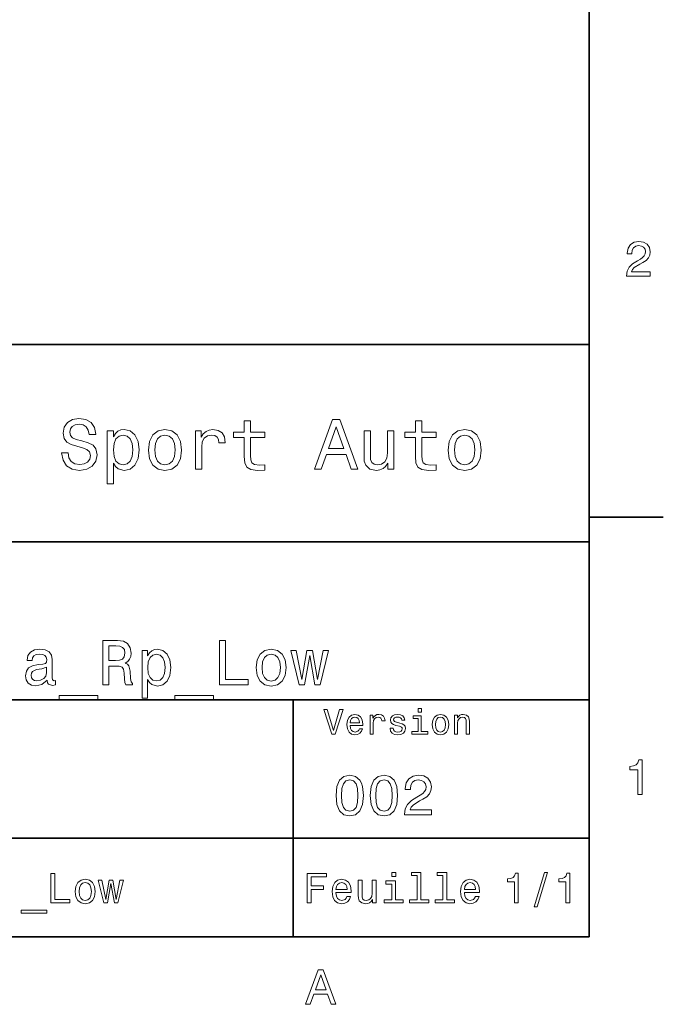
# Model space of a CAD drawing. Extents: x 0 to 297, y 0 to 210.
# Tile 6 of 7: x 229 to 294, y 3 to 103. Entities that reach past the tile are written whole.
import ezdxf

# ---------------------------------------------------------------- set-up
doc = ezdxf.new("R2010")
doc.units = 0

msp = doc.modelspace()

# ---------------------------------------------------------------- linework, layer by layer
at = {"color": 7, "lineweight": 35}
for p, q in [((287, 10), (287, 200)), ((97, 70), (287, 70)), ((287, 70), (287, 10)), ((162, 50), (287, 50)), ((162, 34), (287, 34)), ((257, 10), (257, 34)), ((162, 20), (287, 20)), ((10, 10), (287, 10)), ((97, 10), (287, 10))]:
    msp.add_line(p, q, dxfattribs=at)
at = {"color": 7, "lineweight": 35, "ltscale": 0.1875}
msp.add_line((287, 52.5), (294.5, 52.5), dxfattribs=at)
at = {"color": 7, "lineweight": 13}
for points in [[(290.76947, 76.916786), (293.175079, 76.916786), (293.175079, 77.350502), (291.273773, 77.350502), (291.3797, 77.587532), (291.561249, 77.784218), (292.121033, 78.142288), (292.418579, 78.293587), (292.751434, 78.510445), (292.988464, 78.762604), (293.124634, 79.060158), (293.175079, 79.398056), (293.089355, 79.821686), (292.852325, 80.154541), (292.489197, 80.366356), (292.020172, 80.442001), (291.536041, 80.35627), (291.167877, 80.119232), (290.930847, 79.740997), (290.850159, 79.241714), (290.850159, 79.171112), (291.309082, 79.171112), (291.309082, 79.211456), (291.354462, 79.554398), (291.490631, 79.806557), (291.707489, 79.967941), (291.994965, 80.023415), (292.287476, 79.972984), (292.504333, 79.846901), (292.645538, 79.650215), (292.695984, 79.403099), (292.660675, 79.171112), (292.56485, 78.974426), (292.403473, 78.802956), (292.181549, 78.651657), (291.884003, 78.490273), (291.389771, 78.177589), (291.041779, 77.844742), (290.835022, 77.441284), (290.76947, 76.931915)], [(234.20462, 59.030979), (233.548996, 59.030979), (233.693085, 58.267288), (234.053314, 57.70533), (234.608078, 57.366714), (235.357361, 57.244236), (236.099426, 57.359509), (236.654175, 57.67651), (237.007202, 58.17363), (237.136902, 58.82925), (237.028824, 59.420029), (236.726227, 59.801872), (236.236313, 60.054031), (235.580704, 60.241352), (235.018738, 60.378242), (234.651306, 60.536743), (234.442368, 60.767288), (234.377533, 61.127522), (234.442368, 61.451729), (234.629684, 61.696686), (234.917877, 61.862389), (235.314133, 61.920029), (235.71759, 61.84798), (236.034592, 61.653458), (236.24353, 61.32925), (236.344391, 60.889767), (237, 60.889767), (237, 60.904179), (236.884735, 61.581409), (236.546112, 62.085732), (236.01297, 62.402737), (235.292511, 62.510807), (234.644104, 62.402737), (234.139771, 62.100143), (233.815567, 61.631844), (233.700287, 61.026657), (233.793961, 60.486309), (234.067734, 60.118874), (234.5, 59.873917), (235.09079, 59.6866), (235.674362, 59.520893), (236.113831, 59.362389), (236.380402, 59.131844), (236.47406, 58.757202), (236.387619, 58.375359), (236.164276, 58.087173), (235.825653, 57.907059), (235.386169, 57.849422), (234.896255, 57.928673), (234.521622, 58.159222), (234.283875, 58.533859)], [(252.05043, 60.579971), (252.05043, 58.64193), (252.093658, 58.015129), (252.29538, 57.582851), (252.698853, 57.330688), (253.383286, 57.244236), (254.132568, 57.280258), (254.132568, 57.827808), (253.585022, 57.78458), (253.087891, 57.842216), (252.82132, 58.022331), (252.706055, 58.324928), (252.684448, 58.75), (252.684448, 60.579971), (254.132568, 60.579971), (254.132568, 61.120316), (252.684448, 61.120316), (252.684448, 62.251438), (252.05043, 62.251438), (252.05043, 61.120316), (250.955322, 61.120316), (250.955322, 60.579971)], [(259.175781, 57.381123), (259.838623, 57.381123), (260.364563, 58.850864), (262.360229, 58.850864), (262.886169, 57.381123), (263.563416, 57.381123), (261.733429, 62.388329), (260.998566, 62.388329)], [(269.399109, 60.579971), (269.399109, 58.64193), (269.442352, 58.015129), (269.644073, 57.582851), (270.047546, 57.330688), (270.731995, 57.244236), (271.481262, 57.280258), (271.481262, 57.827808), (270.933716, 57.78458), (270.436584, 57.842216), (270.170013, 58.022331), (270.054749, 58.324928), (270.033142, 58.75), (270.033142, 60.579971), (271.481262, 60.579971), (271.481262, 61.120316), (270.033142, 61.120316), (270.033142, 62.251438), (269.399109, 62.251438), (269.399109, 61.120316), (268.304016, 61.120316), (268.304016, 60.579971)], [(238.786743, 60.652016), (238.786743, 61.25), (238.15274, 61.25), (238.15274, 55.882565), (238.786743, 55.882565), (238.786743, 57.971901), (239.010101, 57.633286), (239.262253, 57.409943), (239.896271, 57.244236), (240.50145, 57.381123), (240.976959, 57.791786), (241.286743, 58.440201), (241.402023, 59.319164), (241.286743, 60.190922), (240.976959, 60.839336), (240.50145, 61.242794), (239.896271, 61.386887), (239.550446, 61.343658), (239.255051, 61.206772), (239.002899, 60.976223)], [(242.338623, 59.311958), (242.453888, 58.432995), (242.785309, 57.78458), (243.311249, 57.381123), (244.017303, 57.244236), (244.716141, 57.381123), (245.242081, 57.777374), (245.573486, 58.425793), (245.695969, 59.311958), (245.573486, 60.190922), (245.242081, 60.846542), (244.716141, 61.242794), (244.017303, 61.386887), (243.311249, 61.242794), (242.785309, 60.839336), (242.453888, 60.190922)], [(247.100861, 57.381123), (247.734863, 57.381123), (247.734863, 59.592937), (247.799713, 60.12608), (247.994232, 60.507923), (248.311249, 60.738472), (248.736313, 60.817722), (249.053314, 60.767288), (249.291077, 60.623199), (249.435165, 60.378242), (249.485596, 60.046829), (250.126801, 60.046829), (250.040344, 60.630402), (249.802597, 61.048271), (249.406342, 61.30043), (248.865997, 61.386887), (248.498566, 61.32925), (248.181549, 61.185158), (247.900574, 60.940201), (247.677246, 60.608788), (247.677246, 61.25), (247.100861, 61.25)], [(260.595093, 59.463257), (261.365997, 61.667866), (262.136902, 59.463257)], [(267.194519, 61.25), (266.560516, 61.25), (266.560516, 59.016571), (266.488464, 58.497837), (266.279541, 58.123196), (265.955322, 57.892651), (265.530243, 57.820602), (265.19165, 57.878242), (264.975494, 58.051151), (264.853027, 58.346542), (264.824219, 58.764408), (264.824219, 61.25), (264.190186, 61.25), (264.190186, 58.706772), (264.211792, 58.195244), (264.348694, 57.770172), (264.766571, 57.381123), (265.436584, 57.244236), (265.796814, 57.294666), (266.106628, 57.424351), (266.373199, 57.647694), (266.589325, 57.971901), (266.589325, 57.381123), (267.194519, 57.381123)], [(272.698853, 59.311958), (272.814117, 58.432995), (273.145508, 57.78458), (273.671448, 57.381123), (274.377502, 57.244236), (275.076355, 57.381123), (275.602295, 57.777374), (275.933716, 58.425793), (276.056183, 59.311958), (275.933716, 60.190922), (275.602295, 60.846542), (275.076355, 61.242794), (274.377502, 61.386887), (273.671448, 61.242794), (273.145508, 60.839336), (272.814117, 60.190922)], [(239.788193, 57.8134), (239.363129, 57.907059), (239.053314, 58.195244), (238.858795, 58.663544), (238.793945, 59.319164), (238.858795, 59.967579), (239.053314, 60.435879), (239.363129, 60.716858), (239.788193, 60.817722), (240.177246, 60.716858), (240.48703, 60.428673), (240.681564, 59.960373), (240.753601, 59.319164), (240.681564, 58.67075), (240.48703, 58.195244), (240.177246, 57.907059)], [(242.98703, 59.319164), (243.05188, 59.967579), (243.253601, 60.435879), (243.57782, 60.72406), (244.017303, 60.824928), (244.449585, 60.72406), (244.773773, 60.443081), (244.97551, 59.967579), (245.047546, 59.319164), (244.97551, 58.663544), (244.773773, 58.188038), (244.449585, 57.899853), (244.017303, 57.806194), (243.57782, 57.899853), (243.253601, 58.188038), (243.05188, 58.663544)], [(273.34726, 59.319164), (273.412109, 59.967579), (273.613831, 60.435879), (273.938019, 60.72406), (274.377502, 60.824928), (274.809784, 60.72406), (275.134003, 60.443081), (275.335724, 59.967579), (275.407776, 59.319164), (275.335724, 58.663544), (275.134003, 58.188038), (274.809784, 57.899853), (274.377502, 57.806194), (273.938019, 57.899853), (273.613831, 58.188038), (273.412109, 58.663544)], [(237.716141, 35.530258), (238.319168, 35.530258), (238.319168, 37.430115), (238.935165, 37.430115), (239.389053, 37.41066), (239.674347, 37.319885), (239.829971, 37.105907), (239.894806, 36.723343), (239.927231, 36.139767), (239.966141, 35.757202), (240.043945, 35.530258), (240.724792, 35.530258), (240.724792, 35.653458), (240.575653, 35.835014), (240.523773, 36.172188), (240.478394, 36.898415), (240.368164, 37.4366), (240.219025, 37.605186), (239.985596, 37.728386), (240.244965, 37.890488), (240.426514, 38.117435), (240.543228, 38.402737), (240.582138, 38.746395), (240.491364, 39.291065), (240.231995, 39.699566), (239.804031, 39.945965), (239.220459, 40.030258), (237.716141, 40.030258)], [(249.556198, 35.530258), (252.44812, 35.530258), (252.44812, 36.074928), (250.15274, 36.074928), (250.15274, 40.030258), (249.556198, 40.030258)], [(232.081421, 35.98415), (232.081421, 35.964695), (232.113831, 35.744236), (232.21109, 35.588615), (232.619598, 35.465416), (232.937317, 35.517288), (232.937317, 35.958214), (232.801147, 35.938759), (232.619598, 36.023052), (232.587173, 36.282421), (232.587173, 38.085014), (232.509369, 38.545387), (232.282425, 38.869595), (231.886887, 39.064121), (231.329254, 39.135445), (230.784576, 39.057636), (230.382568, 38.837173), (230.129684, 38.493515), (230.045395, 38.039623), (230.045395, 38.000721), (230.557648, 38.000721), (230.603027, 38.273052), (230.745682, 38.467579), (230.979111, 38.584293), (231.309799, 38.629681), (231.627533, 38.59726), (231.854462, 38.5), (231.990631, 38.331409), (232.036026, 38.09798), (232.010086, 37.825645), (231.906342, 37.68948), (231.646973, 37.624638), (231.160675, 37.572765), (230.603027, 37.456051), (230.207489, 37.248558), (229.97406, 36.924351), (229.90274, 36.444523), (229.96759, 36.016571), (230.168594, 35.698845), (230.492798, 35.497837), (230.940201, 35.426514), (231.543228, 35.562679)], [(239.05188, 39.479107), (239.447403, 39.440201), (239.726227, 39.317001), (239.901306, 39.090057), (239.959656, 38.733429), (239.894806, 38.357346), (239.719742, 38.130402), (239.421478, 38.013687), (239.01297, 37.981266), (238.319168, 37.981266), (238.319168, 39.479107)], [(242.261536, 38.474064), (242.261536, 39.012245), (241.690918, 39.012245), (241.690918, 34.181557), (242.261536, 34.181557), (242.261536, 36.061958), (242.46254, 35.757202), (242.689484, 35.556194), (243.260086, 35.407059), (243.804749, 35.530258), (244.232712, 35.899857), (244.511536, 36.483429), (244.61528, 37.274494), (244.511536, 38.059078), (244.232712, 38.642651), (243.804749, 39.005764), (243.260086, 39.135445), (242.948853, 39.096542), (242.682999, 38.973343), (242.456055, 38.76585)], [(253.265137, 37.268009), (253.368881, 36.476944), (253.667145, 35.893372), (254.140488, 35.530258), (254.77594, 35.407059), (255.404907, 35.530258), (255.878235, 35.886887), (256.176514, 36.470459), (256.286743, 37.268009), (256.176514, 38.059078), (255.878235, 38.649136), (255.404907, 39.005764), (254.77594, 39.135445), (254.140488, 39.005764), (253.667145, 38.642651), (253.368881, 38.059078)], [(258.160675, 35.530258), (258.679382, 38.48703), (259.19812, 35.530258), (259.742798, 35.530258), (260.598694, 39.012245), (260.047546, 39.012245), (259.470459, 36.055473), (258.958221, 39.012245), (258.394104, 39.012245), (257.881836, 36.055473), (257.304749, 39.012245), (256.760071, 39.012245), (257.615997, 35.530258)], [(243.162827, 35.919308), (242.780258, 36.003601), (242.501434, 36.262966), (242.32637, 36.684437), (242.268005, 37.274494), (242.32637, 37.858067), (242.501434, 38.279537), (242.780258, 38.532421), (243.162827, 38.623199), (243.51297, 38.532421), (243.791794, 38.273052), (243.966858, 37.851585), (244.031708, 37.274494), (243.966858, 36.690922), (243.791794, 36.262966), (243.51297, 36.003601)], [(253.848694, 37.274494), (253.907059, 37.858067), (254.088623, 38.279537), (254.380402, 38.538902), (254.77594, 38.629681), (255.164978, 38.538902), (255.456772, 38.286022), (255.638336, 37.858067), (255.703171, 37.274494), (255.638336, 36.684437), (255.456772, 36.256481), (255.164978, 35.997116), (254.77594, 35.912823), (254.380402, 35.997116), (254.088623, 36.256481), (253.907059, 36.684437)], [(232.016571, 36.749279), (231.938766, 36.412102), (231.731262, 36.152737), (231.420029, 35.98415), (231.037476, 35.925793), (230.791077, 35.958214), (230.615997, 36.061958), (230.505768, 36.243515), (230.473343, 36.496395), (230.499283, 36.723343), (230.603027, 36.885445), (231.018005, 37.067001), (231.543228, 37.14481), (232.016571, 37.30043)], [(233.306915, 34.453888), (233.306915, 34), (237.210373, 34), (237.210373, 34.453888)], [(245.017288, 34.453888), (245.017288, 34), (248.920746, 34), (248.920746, 34.453888)], [(261.71109, 33.03458), (261.08429, 30.905619), (260.439484, 33.03458), (260.09726, 33.03458), (260.904175, 30.530979), (261.264404, 30.530979), (262.053314, 33.03458)], [(269.992798, 33.117435), (269.657776, 33.117435), (269.657776, 32.757202), (269.992798, 32.757202)], [(262.784576, 31.40634), (264.052582, 31.40634), (264.056183, 31.554033), (263.998566, 31.9683), (263.840057, 32.278099), (263.587891, 32.465416), (263.252869, 32.533859), (262.925079, 32.461815), (262.672913, 32.260086), (262.510803, 31.932276), (262.453156, 31.5), (262.507202, 31.056915), (262.669312, 30.732708), (262.917877, 30.530979), (263.242065, 30.462536), (263.523041, 30.509365), (263.753601, 30.631844), (263.922913, 30.826368), (264.020172, 31.085733), (263.706787, 31.085733), (263.641937, 30.941643), (263.548279, 30.833572), (263.281708, 30.747118), (263.076355, 30.786743), (262.921478, 30.912823), (262.820618, 31.118155), (262.784576, 31.395533)], [(262.784576, 31.672911), (262.824219, 31.921469), (262.921478, 32.105186), (263.069153, 32.216858), (263.263702, 32.256485), (263.45462, 32.216858), (263.602295, 32.105186), (263.692352, 31.921469), (263.724792, 31.672911)], [(264.794678, 30.530979), (265.111664, 30.530979), (265.111664, 31.636887), (265.144104, 31.903458), (265.241364, 32.094379), (265.399841, 32.209652), (265.612396, 32.249279), (265.770905, 32.224064), (265.889771, 32.152016), (265.961823, 32.029537), (265.98703, 31.863832), (266.307648, 31.863832), (266.264404, 32.155621), (266.145538, 32.364552), (265.947418, 32.490635), (265.677246, 32.533859), (265.49353, 32.505043), (265.335022, 32.432995), (265.194519, 32.310516), (265.082855, 32.144814), (265.082855, 32.465416), (264.794678, 32.465416)], [(267.791779, 31.658501), (267.485596, 31.730547), (267.258636, 31.8134), (267.182983, 31.982708), (267.20462, 32.101585), (267.280273, 32.188038), (267.40274, 32.242073), (267.579254, 32.263687), (267.748566, 32.242073), (267.881836, 32.177231), (267.968292, 32.079971), (268.004333, 31.950287), (268.314117, 31.950287), (268.314117, 31.957493), (268.260101, 32.191643), (268.112396, 32.375359), (267.881836, 32.490635), (267.579254, 32.533859), (267.273041, 32.490635), (267.049713, 32.371758), (266.90921, 32.195244), (266.865997, 31.971901), (266.898407, 31.755764), (266.999268, 31.604465), (267.164978, 31.496397), (267.406342, 31.420748), (267.759369, 31.334293), (267.975494, 31.244236), (268.033142, 31.17219), (268.054749, 31.064121), (268.022339, 30.930836), (267.935883, 30.829971), (267.79538, 30.765129), (267.608063, 30.743515), (267.409943, 30.765129), (267.265839, 30.840778), (267.168579, 30.963255), (267.128967, 31.132565), (266.822754, 31.132565), (266.873199, 30.844379), (267.020905, 30.635447), (267.255035, 30.509365), (267.579254, 30.462536), (267.917877, 30.509365), (268.166412, 30.635447), (268.317719, 30.837175), (268.371765, 31.100143), (268.332123, 31.327089), (268.220459, 31.481987), (268.036743, 31.582851)], [(269.981995, 30.79755), (269.981995, 32.400574), (269.167877, 32.400574), (269.167877, 32.130402), (269.664978, 32.130402), (269.664978, 30.79755), (269.016571, 30.79755), (269.016571, 30.530979), (270.637604, 30.530979), (270.637604, 30.79755)], [(271.087891, 31.496397), (271.145538, 31.056915), (271.311249, 30.732708), (271.574219, 30.530979), (271.927246, 30.462536), (272.276672, 30.530979), (272.539612, 30.729107), (272.705322, 31.053314), (272.766571, 31.496397), (272.705322, 31.935879), (272.539612, 32.263687), (272.276672, 32.461815), (271.927246, 32.533859), (271.574219, 32.461815), (271.311249, 32.260086), (271.145538, 31.935879)], [(271.412109, 31.5), (271.444519, 31.824207), (271.54538, 32.058357), (271.707489, 32.20245), (271.927246, 32.25288), (272.143372, 32.20245), (272.305481, 32.061958), (272.406342, 31.824207), (272.442352, 31.5), (272.406342, 31.17219), (272.305481, 30.934437), (272.143372, 30.790344), (271.927246, 30.743515), (271.707489, 30.790344), (271.54538, 30.934437), (271.444519, 31.17219)], [(273.350159, 30.530979), (273.667145, 30.530979), (273.667145, 31.647694), (273.699554, 31.903458), (273.804047, 32.090778), (273.966125, 32.206051), (274.182281, 32.249279), (274.355194, 32.213257), (274.463257, 32.115993), (274.517303, 31.95389), (274.535309, 31.737751), (274.535309, 30.530979), (274.852295, 30.530979), (274.852295, 31.802593), (274.837891, 32.058357), (274.773041, 32.270893), (274.560516, 32.465416), (274.229095, 32.533859), (274.04538, 32.508644), (273.890503, 32.440201), (273.757202, 32.324928), (273.65274, 32.170029), (273.65274, 32.465416), (273.350159, 32.465416)], [(291.909241, 24.416786), (292.368164, 24.416786), (292.368164, 27.942001), (292.025208, 27.942001), (291.934448, 27.634365), (291.752899, 27.427593), (291.475525, 27.306557), (291.092224, 27.266211), (291.092224, 26.90814), (291.909241, 26.90814)], [(261.345825, 24.314121), (261.432281, 23.409224), (261.703156, 22.763689), (262.135437, 22.371759), (262.734863, 22.244957), (263.328522, 22.371759), (263.760803, 22.763689), (264.02594, 23.409224), (264.118164, 24.314121), (264.02594, 25.213257), (263.916412, 25.570606), (263.760803, 25.864553), (263.328522, 26.256485), (262.734863, 26.38905), (262.135437, 26.256485), (261.703156, 25.858791), (261.432281, 25.213257)], [(264.815552, 24.314121), (264.902008, 23.409224), (265.172913, 22.763689), (265.605194, 22.371759), (266.20462, 22.244957), (266.798279, 22.371759), (267.23056, 22.763689), (267.495667, 23.409224), (267.587891, 24.314121), (267.495667, 25.213257), (267.386169, 25.570606), (267.23056, 25.864553), (266.798279, 26.256485), (266.20462, 26.38905), (265.605194, 26.256485), (265.172913, 25.858791), (264.902008, 25.213257)], [(268.268005, 22.360231), (271.017303, 22.360231), (271.017303, 22.855909), (268.844391, 22.855909), (268.965424, 23.126802), (269.172913, 23.351585), (269.812683, 23.760807), (270.15274, 23.933718), (270.533142, 24.181557), (270.804047, 24.469742), (270.959656, 24.809799), (271.017303, 25.195967), (270.919312, 25.680117), (270.648407, 26.06052), (270.233429, 26.302595), (269.697418, 26.38905), (269.144104, 26.291067), (268.723328, 26.020174), (268.452454, 25.587896), (268.360229, 25.017292), (268.360229, 24.9366), (268.884735, 24.9366), (268.884735, 24.98271), (268.936584, 25.374641), (269.092224, 25.662825), (269.340057, 25.847263), (269.668579, 25.910664), (270.002869, 25.853027), (270.250732, 25.708935), (270.412109, 25.48415), (270.469727, 25.201729), (270.429382, 24.9366), (270.319885, 24.711817), (270.135437, 24.51585), (269.881836, 24.342941), (269.541779, 24.158503), (268.976959, 23.801153), (268.579254, 23.42075), (268.342926, 22.959656), (268.268005, 22.377522)], [(261.899139, 24.314121), (261.945251, 25.011528), (262.089325, 25.51297), (262.348694, 25.806917), (262.734863, 25.910664), (263.115265, 25.806917), (263.374634, 25.51297), (263.518738, 25.011528), (263.56485, 24.314121), (263.518738, 23.610952), (263.374634, 23.10951), (263.115265, 22.815563), (262.734863, 22.717581), (262.348694, 22.815563), (262.089325, 23.10951), (261.945251, 23.610952)], [(265.368866, 24.314121), (265.414978, 25.011528), (265.559082, 25.51297), (265.818451, 25.806917), (266.20462, 25.910664), (266.585022, 25.806917), (266.844391, 25.51297), (266.988464, 25.011528), (267.034576, 24.314121), (266.988464, 23.610952), (266.844391, 23.10951), (266.585022, 22.815563), (266.20462, 22.717581), (265.818451, 22.815563), (265.559082, 23.10951), (265.414978, 23.610952)], [(232.458221, 13.428675), (234.386169, 13.428675), (234.386169, 13.791787), (232.855911, 13.791787), (232.855911, 16.428675), (232.458221, 16.428675)], [(258.414978, 13.428675), (258.817017, 13.428675), (258.817017, 14.807637), (260.079254, 14.807637), (260.079254, 15.166427), (258.817017, 15.166427), (258.817017, 16.065563), (260.368866, 16.065563), (260.368866, 16.428675), (258.414978, 16.428675)], [(267.389038, 16.532421), (266.98703, 16.532421), (266.98703, 16.100145), (267.389038, 16.100145)], [(269.572052, 16.212536), (269.572052, 13.748559), (268.789612, 13.748559), (268.789612, 13.428675), (270.73056, 13.428675), (270.73056, 13.748559), (269.952454, 13.748559), (269.952454, 16.532421), (268.975494, 16.532421), (268.975494, 16.212536)], [(272.174347, 16.212536), (272.174347, 13.748559), (271.391937, 13.748559), (271.391937, 13.428675), (273.332855, 13.428675), (273.332855, 13.748559), (272.554749, 13.748559), (272.554749, 16.532421), (271.57782, 16.532421), (271.57782, 16.212536)], [(279.416443, 13.428675), (279.809814, 13.428675), (279.809814, 16.450289), (279.515839, 16.450289), (279.438049, 16.1866), (279.28241, 16.009367), (279.044678, 15.905621), (278.716125, 15.871038), (278.716125, 15.564121), (279.416443, 15.564121)], [(281.42218, 13.026657), (281.720459, 13.026657), (282.766571, 16.510807), (282.463989, 16.510807)], [(284.621033, 13.428675), (285.014404, 13.428675), (285.014404, 16.450289), (284.720459, 16.450289), (284.642639, 16.1866), (284.48703, 16.009367), (284.249268, 15.905621), (283.920746, 15.871038), (283.920746, 15.564121), (284.621033, 15.564121)], [(234.930847, 14.587176), (235, 14.059798), (235.198853, 13.67075), (235.51442, 13.428675), (235.938049, 13.346542), (236.357361, 13.428675), (236.672913, 13.666427), (236.871765, 14.055476), (236.945251, 14.587176), (236.871765, 15.114553), (236.672913, 15.507925), (236.357361, 15.745678), (235.938049, 15.832133), (235.51442, 15.745678), (235.198853, 15.503603), (235, 15.114553)], [(235.319885, 14.591499), (235.358795, 14.980548), (235.479828, 15.261528), (235.674362, 15.434439), (235.938049, 15.494957), (236.197418, 15.434439), (236.391937, 15.26585), (236.51297, 14.980548), (236.556198, 14.591499), (236.51297, 14.198127), (236.391937, 13.912825), (236.197418, 13.739914), (235.938049, 13.683718), (235.674362, 13.739914), (235.479828, 13.912825), (235.358795, 14.198127)], [(238.194534, 13.428675), (238.540344, 15.399857), (238.886169, 13.428675), (239.249283, 13.428675), (239.819885, 15.75), (239.452454, 15.75), (239.067734, 13.778819), (238.726227, 15.75), (238.350159, 15.75), (238.008652, 13.778819), (237.623932, 15.75), (237.260818, 15.75), (237.831421, 13.428675)], [(261.341492, 14.479107), (262.863098, 14.479107), (262.867432, 14.656341), (262.798279, 15.153459), (262.608063, 15.525217), (262.305481, 15.75), (261.903473, 15.832133), (261.510101, 15.745678), (261.207489, 15.503603), (261.01297, 15.110231), (260.943817, 14.591499), (261.008636, 14.059798), (261.203156, 13.67075), (261.501434, 13.428675), (261.890503, 13.346542), (262.227661, 13.402739), (262.504333, 13.549712), (262.707489, 13.783141), (262.824219, 14.09438), (262.44812, 14.09438), (262.370331, 13.92147), (262.257935, 13.791787), (261.938049, 13.688041), (261.69165, 13.735591), (261.505768, 13.886888), (261.384735, 14.133286), (261.341492, 14.466139)], [(261.341492, 14.798992), (261.389038, 15.097262), (261.505768, 15.317724), (261.682983, 15.45173), (261.916412, 15.49928), (262.145538, 15.45173), (262.322754, 15.317724), (262.430847, 15.097262), (262.469727, 14.798992)], [(265.400574, 15.75), (265.020172, 15.75), (265.020172, 14.409943), (264.976959, 14.098703), (264.851593, 13.873919), (264.657074, 13.735591), (264.402008, 13.692364), (264.198853, 13.726946), (264.069153, 13.830692), (263.995667, 14.007925), (263.978394, 14.258646), (263.978394, 15.75), (263.597992, 15.75), (263.597992, 14.224064), (263.610962, 13.917148), (263.693085, 13.662104), (263.943817, 13.428675), (264.345825, 13.346542), (264.561951, 13.376801), (264.747833, 13.454611), (264.907776, 13.588617), (265.037476, 13.783141), (265.037476, 13.428675), (265.400574, 13.428675)], [(267.376068, 13.748559), (267.376068, 15.672191), (266.399139, 15.672191), (266.399139, 15.347983), (266.995667, 15.347983), (266.995667, 13.748559), (266.21759, 13.748559), (266.21759, 13.428675), (268.162811, 13.428675), (268.162811, 13.748559)], [(274.353027, 14.479107), (275.874634, 14.479107), (275.878967, 14.656341), (275.809814, 15.153459), (275.619598, 15.525217), (275.317017, 15.75), (274.914978, 15.832133), (274.521606, 15.745678), (274.219025, 15.503603), (274.024506, 15.110231), (273.955322, 14.591499), (274.020172, 14.059798), (274.214691, 13.67075), (274.51297, 13.428675), (274.902008, 13.346542), (275.239197, 13.402739), (275.515839, 13.549712), (275.719025, 13.783141), (275.835724, 14.09438), (275.459656, 14.09438), (275.381836, 13.92147), (275.26944, 13.791787), (274.949554, 13.688041), (274.703186, 13.735591), (274.517303, 13.886888), (274.39624, 14.133286), (274.353027, 14.466139)], [(274.353027, 14.798992), (274.400574, 15.097262), (274.517303, 15.317724), (274.694519, 15.45173), (274.927948, 15.49928), (275.157074, 15.45173), (275.33429, 15.317724), (275.442352, 15.097262), (275.481262, 14.798992)], [(229.432281, 12.711096), (229.432281, 12.408502), (232.034592, 12.408502), (232.034592, 12.711096)], [(258.266846, 3.166787), (258.730835, 3.166787), (259.098999, 4.195605), (260.495972, 4.195605), (260.864105, 3.166787), (261.338165, 3.166787), (260.05719, 6.67183), (259.542786, 6.67183)], [(259.260376, 4.624279), (259.799988, 6.167507), (260.33963, 4.624279)]]:
    msp.add_lwpolyline(points, close=True, dxfattribs=at)

doc.saveas('drawing.dxf')
